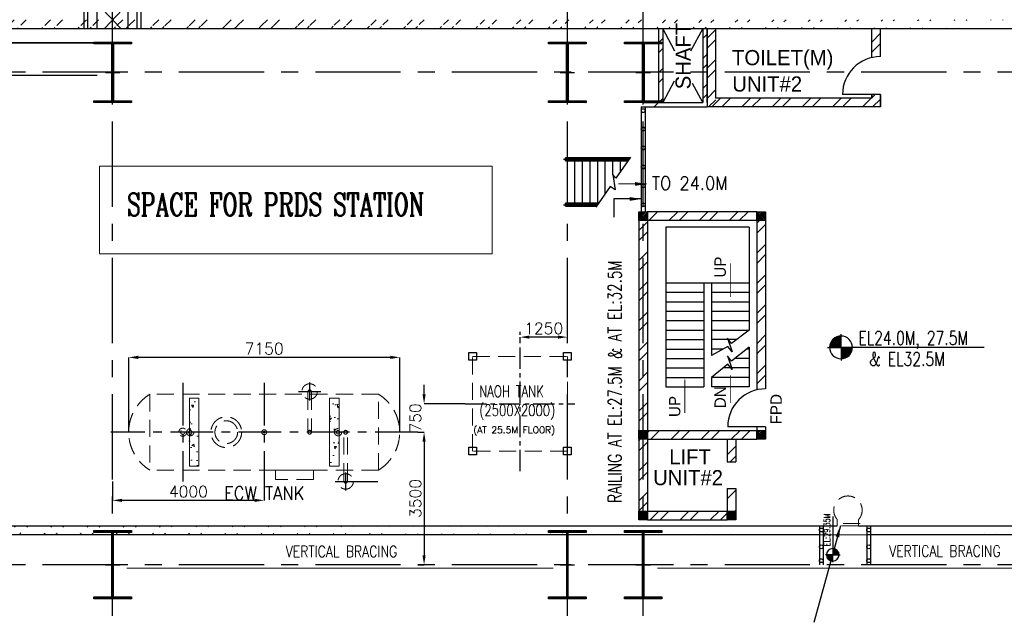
# Model space of a CAD drawing. Header units: inches. Extents: x 0 to 1544102, y -303681 to 23144100.
# Tile 51 of 256: x 135145 to 161124, y -194127 to -178191. Entities that reach past the tile are written whole.
import ezdxf

# ---------------------------------------------------------------- set-up
doc = ezdxf.new("R2010")
doc.units = ezdxf.units.IN
doc.header["$LTSCALE"] = 1800
doc.header["$MEASUREMENT"] = 0
for name, pattern in [('CENTER', [2, 1.25, -0.25, 0.25, -0.25]), ('HIDDEN', [0.375, 0.25, -0.125]), ('HIDDEN2', [0.1875, 0.125, -0.0625])]:
    doc.linetypes.add(name, pattern=pattern)
doc.layers.get('0').update_dxf_attribs({"color": 253, "lineweight": 9})
for name, color, linetype in [('BRACING', 1, 'HIDDEN'), ('CEN', 2, 'CENTER'), ('COL', 1, 'Continuous'), ('DIM', 4, 'Continuous'), ('GRID', 251, 'CENTER'), ('STAIR', 2, 'Continuous'), ('STEEL', 231, 'Continuous'), ('TEXT', 3, 'Continuous'), ('WALL', 6, 'Continuous')]:
    doc.layers.add(name, color=color, linetype=linetype)
doc.layers.add('CONCRETE', color=145, linetype='Continuous', lineweight=15)
doc.layers.add('EQUIP', color=8, linetype='HIDDEN', lineweight=9)
doc.styles.add('HTX11', font='O8111901')
doc.styles.add('ROMANC', font='ROMANC.SHX')
doc.styles.add('ROMANS', font='romans.shx')
doc.styles.add('ROMANT', font='romant')
doc.styles.get("Standard").update_dxf_attribs({"font": 'arial.ttf'})
doc.dimstyles.new('STANDARD1', dxfattribs={"dimtxt": 300, "dimasz": 250, "dimexe": 0, "dimexo": 0, "dimgap": 80, "dimtad": 1, "dimdec": 0, "dimzin": 0, "dimdsep": 46, "dimtxsty": 'ROMANS', "dimcen": 0, "dimclrd": 4, "dimclre": 4, "dimclrt": 7, "dimadec": 0, "dimazin": 0, "dimtfac": 0.09, "dimtdec": 0, "dimtix": 1, "dimtofl": 0, "dimtmove": 0, "dimatfit": 3, "dimfxl": 1, "dimtolj": 1, "dimtzin": 0, "dimarcsym": 0})
doc.dimstyles.new('USER175', dxfattribs={"dimscale": 175, "dimtxt": 2, "dimasz": 1.75, "dimexe": 0, "dimexo": 0, "dimgap": 0.5, "dimtad": 1, "dimdec": 0, "dimzin": 0, "dimdsep": 46, "dimtxsty": 'ROMANS', "dimcen": 0, "dimclrd": 4, "dimclre": 4, "dimclrt": 4, "dimadec": 0, "dimazin": 0, "dimtfac": 0.09, "dimtdec": 0, "dimtix": 1, "dimtofl": 0, "dimtmove": 0, "dimatfit": 3, "dimfxl": 1, "dimtolj": 1, "dimtzin": 0, "dimarcsym": 0})
pattern_1 = [(45, (-320647.8, -240592.44), (-477.2971, 477.2971), []), (45, (-320329.6, -240592.44), (-477.2971, 477.2971), [])]
pattern_2 = [(45, (-239556.06, -277608.7), (-397.7476, 397.7476), []), (45, (-239290.9, -277608.7), (-397.7476, 397.7476), [])]
pattern_3 = [(45, (-240826.06, -278528.7), (-397.7476, 397.7476), []), (45, (-240560.9, -278528.7), (-397.7476, 397.7476), [])]

# ---------------------------------------------------------------- blocks, each defined once
blk = doc.blocks.new('C-ROW COLUMN')
at = {"layer": 'COL'}
h = blk.add_hatch(dxfattribs=at)
h.set_pattern_fill('ANSI31', color=256, scale=200, style=0)
h.set_pattern_definition([(45, (-1315.907, -6.545), (-17.6776695, 17.6776695), [])])
h.paths.add_polyline_path([(77950, 120865), (76960, 120865), (76960, 120820), (77950, 120820)])
h.paths.add_polyline_path([(77478, 120820), (77433, 120820), (77433, 119310), (77478, 119310)])
h.paths.add_polyline_path([(77950, 119310), (76960, 119310), (76960, 119265), (77950, 119265)])
at = {"layer": 'CEN'}
for p, q in [((77455, 119265), (77455, 120865)), ((77264, 120065), (77647, 120065))]:
    blk.add_line(p, q, dxfattribs=at)
at = {"layer": 'COL'}
for points in [[(76960, 120865), (77950, 120865), (77950, 120820), (76960, 120820)], [(77433, 120820), (77478, 120820), (77478, 119310), (77433, 119310)], [(76960, 119310), (77950, 119310), (77950, 119265), (76960, 119265)]]:
    blk.add_lwpolyline(points, close=True, dxfattribs=at)
blk = doc.blocks.new('B-ROW COLUMN')
at = {"layer": 'COL'}
h = blk.add_hatch(dxfattribs=at)
h.set_pattern_fill('ANSI31', color=256, scale=200, style=0)
h.set_pattern_definition([(45, (155648.048, 63141.767), (-17.67767, 17.67767), [])])
h.paths.add_polyline_path([(171095, 85178), (172085, 85178), (172085, 85128), (171095, 85128)])
h.paths.add_polyline_path([(171574, 86878), (171606, 86878), (171606, 85178), (171574, 85178)])
h.paths.add_polyline_path([(171095, 86928), (172085, 86928), (172085, 86878), (171095, 86878)])
blk.add_line((171590, 85128), (171590, 86928))
at = {"layer": 'CEN'}
for p, q in [((171590, 85128), (171590, 86928)), ((171399, 86028), (171782, 86028))]:
    blk.add_line(p, q, dxfattribs=at)
at = {"layer": 'COL'}
for points in [[(171095, 86928), (172085, 86928), (172085, 86878), (171095, 86878)], [(171574, 86878), (171606, 86878), (171606, 85178), (171574, 85178)], [(171095, 85178), (172085, 85178), (172085, 85128), (171095, 85128)]]:
    blk.add_lwpolyline(points, close=True, dxfattribs=at)
blk = doc.blocks.new('*D29')
at = {"layer": 'DIM', "color": 4, "lineweight": -2, "transparency": 16777216}
for p, q in [((-400, 6532), (-400, 6632)), ((850, 6632), (-150, 6632)), ((1100, 6532), (1100, 6632))]:
    blk.add_line(p, q, dxfattribs=at)
at = {"layer": 'DIM', "color": 4, "transparency": 16777216}
for points in [[(-150, 6674), (-150, 6590), (-400, 6632)], [(850, 6674), (850, 6590), (1100, 6632)]]:
    blk.add_solid(points, dxfattribs=at)
at = {"layer": 'DIM', "color": 4, "transparency": 16777216, "insert": (350, 6862), "char_height": 300, "attachment_point": 5, "style": 'ROMANS'}
blk.add_mtext('\\A1;1500', dxfattribs=at)
blk = doc.blocks.new('ECW TANK')
at = {"layer": 'CONCRETE'}
h = blk.add_hatch(dxfattribs=at)
h.set_pattern_fill('AR-CONC', color=256, scale=100, angle=180, style=0)
h.set_pattern_definition([(310, (-124302.47, 40893.3), (717.2602, 62.7521), [75, -825]), (5, (-124302.5, 40893.3), (-138.7513, -752.192), [60, -660]), (259.5486, (-124242.7, 40898.5), (578.5094, -689.4395), [63.74, -701.142]), (313.8158, (-124302.5, 40693.3), (1067.241, 165.519), [112.5, -1237.5]), (263.3644, (-124213.5, 40707.1), (934.663, -974.118), [95.61, -1051.713]), (8.8158, (-124302.5, 40693.3), (934.662, -974.119), [90, -990]), (339, (-124202.47, 40743.3), (596.907, 402.619), [75, -825]), (34, (-124202.5, 40743.3), (243.3153, -725.15), [60, -660]), (288.5486, (-124152.7, 40776.85), (840.2226, -322.5305), [63.74, -701.142]), (322.5, (-124302.47, 40893.3), (12.15986, -332.89385), [0, -652, 0, -670, 0, -662.5]), (352.5, (-124302.47, 40893.3), (263.0695, -394.4117), [0, -382, 0, -637, 0, -252.5]), (32.5, (-124525.47, 40893.3), (533.82244, 22.55487), [0, -250, 0, -780, 0, -1035]), (42.5, (-124625.47, 40893.3), (583.1862, -100.105), [0, -325, 0, -518, 0, -735])])
h.paths.add_polyline_path([(-1725, -900), (-1975, -900), (-1975, 900), (-1725, 900)])
h = blk.add_hatch(dxfattribs=at)
h.set_pattern_fill('AR-CONC', color=256, scale=100, angle=180, style=0)
h.set_pattern_definition([(230, (124302.47, 40893.3), (-717.2602, 62.7521), [75, -825]), (175, (124302.5, 40893.3), (138.7513, -752.192), [60, -660]), (280.4514, (124242.7, 40898.5), (-578.5094, -689.4395), [63.74, -701.142]), (226.1842, (124302.5, 40693.3), (-1067.241, 165.519), [112.5, -1237.5]), (276.6356, (124213.5, 40707.1), (-934.663, -974.118), [95.61, -1051.713]), (171.1842, (124302.5, 40693.3), (-934.662, -974.119), [90, -990]), (201, (124202.47, 40743.3), (-596.907, 402.619), [75, -825]), (146, (124202.5, 40743.3), (-243.3153, -725.15), [60, -660]), (251.4514, (124152.7, 40776.85), (-840.2226, -322.5305), [63.74, -701.142]), (217.5, (124302.47, 40893.3), (-12.15986, -332.89385), [0, -652, 0, -670, 0, -662.5]), (187.5, (124302.47, 40893.3), (-263.0695, -394.4117), [0, -382, 0, -637, 0, -252.5]), (147.5, (124525.47, 40893.3), (-533.82244, 22.55487), [0, -250, 0, -780, 0, -1035]), (137.5, (124625.47, 40893.3), (-583.1862, -100.105), [0, -325, 0, -518, 0, -735])])
h.paths.add_polyline_path([(1725, -900), (1975, -900), (1975, 900), (1725, 900)])
at = {"layer": 'CEN', "ltscale": 0.5}
for p, q in [((-2150, 1300), (-2150, -1300)), ((0, 1300), (0, -1300)), ((1200, 837), (1200, 1313)), ((902, 1075), (1498, 1075)), ((4050, 0), (-4050, 0)), ((2150, -1538), (2150, -1062)), ((1871, -1300), (3049, -1300))]:
    blk.add_line(p, q, dxfattribs=at)
at = {"layer": 'CONCRETE'}
for points in [[(-1975, 900), (-1725, 900), (-1725, -900), (-1975, -900)], [(1975, 900), (1725, 900), (1725, -900), (1975, -900)]]:
    blk.add_lwpolyline(points, close=True, dxfattribs=at)
at = {"layer": 'EQUIP'}
for p, q in [((1150, 1039), (1154, 1073)), ((1154, 1073), (1165, 1103)), ((1165, 1103), (1179, 1120)), ((1179, 1120), (1181, 1122)), ((1181, 1122), (1200, 1131)), ((1200, 1131), (1219, 1122)), ((1219, 1122), (1221, 1120)), ((1221, 1120), (1235, 1103)), ((1235, 1103), (1246, 1073)), ((1246, 1073), (1250, 1039)), ((3019, 1000), (-3019, 1000)), ((-3019, 1000), (-3019, -1000)), ((1150, 1039), (1150, -1)), ((1250, 1039), (1250, -1)), ((3019, -1000), (3019, 1000)), ((1151, 11), (1150, 4)), ((1150, 4), (1150, -4)), ((1154, 19), (1151, 11)), ((1157, 25), (1154, 19)), ((1162, 32), (1157, 25)), ((1167, 37), (1162, 32)), ((1174, 42), (1167, 37)), ((1181, 46), (1174, 42)), ((1189, 48), (1181, 46)), ((1196, 49), (1189, 48)), ((1204, 49), (1196, 49)), ((1212, 48), (1204, 49)), ((1219, 46), (1212, 48)), ((1226, 42), (1219, 46)), ((1232, 38), (1226, 42)), ((1238, 32), (1232, 38)), ((1243, 26), (1238, 32)), ((1246, 19), (1243, 26)), ((1249, 11), (1246, 19)), ((1250, 3), (1249, 11)), ((1250, -5), (1250, 3)), ((2101, 11), (2100, 3)), ((2100, 3), (2100, -5)), ((2104, 18), (2101, 11)), ((2107, 25), (2104, 18)), ((2112, 31), (2107, 25)), ((2117, 36), (2112, 31)), ((2124, 41), (2117, 36)), ((2131, 45), (2124, 41)), ((2138, 47), (2131, 45)), ((2146, 49), (2138, 47)), ((2154, 48), (2146, 49)), ((2162, 47), (2154, 48)), ((2169, 45), (2162, 47)), ((2176, 41), (2169, 45)), ((2182, 37), (2176, 41)), ((2188, 31), (2182, 37)), ((2193, 25), (2188, 31)), ((2196, 18), (2193, 25)), ((2199, 10), (2196, 18)), ((2200, 2), (2199, 10)), ((2200, -6), (2200, 2)), ((1150, -4), (1151, -12)), ((1151, -12), (1154, -20)), ((1154, -20), (1157, -27)), ((1157, -27), (1162, -33)), ((1162, -33), (1168, -39)), ((1168, -39), (1174, -43)), ((1174, -43), (1181, -47)), ((1181, -47), (1188, -49)), ((1188, -49), (1196, -50)), ((1196, -50), (1204, -50)), ((1204, -50), (1212, -49)), ((1212, -49), (1219, -47)), ((1219, -47), (1226, -43)), ((1226, -43), (1233, -38)), ((1233, -38), (1238, -33)), ((1238, -33), (1243, -27)), ((1243, -27), (1246, -20)), ((1246, -20), (1249, -13)), ((1249, -13), (1250, -5)), ((2100, -1266), (2100, -1)), ((2100, -5), (2101, -13)), ((2101, -13), (2104, -20)), ((2104, -20), (2107, -28)), ((2107, -28), (2112, -34)), ((2112, -34), (2118, -40)), ((2118, -40), (2124, -44)), ((2124, -44), (2131, -48)), ((2131, -48), (2138, -50)), ((2138, -50), (2146, -51)), ((2146, -51), (2154, -51)), ((2154, -51), (2161, -50)), ((2161, -50), (2169, -48)), ((2169, -48), (2176, -44)), ((2176, -44), (2183, -39)), ((2183, -39), (2188, -34)), ((2188, -34), (2193, -27)), ((2193, -27), (2196, -20)), ((2196, -20), (2199, -13)), ((2199, -13), (2200, -6)), ((2200, -1266), (2200, -1)), ((3019, -1000), (-3019, -1000)), ((2104, -1300), (2100, -1266)), ((2200, -1266), (2196, -1300)), ((2115, -1329), (2104, -1300)), ((2129, -1347), (2115, -1329)), ((2131, -1349), (2129, -1347)), ((2150, -1358), (2131, -1349)), ((2169, -1349), (2150, -1358)), ((2171, -1347), (2169, -1349)), ((2185, -1329), (2171, -1347)), ((2196, -1300), (2185, -1329))]:
    blk.add_line(p, q, dxfattribs=at)
blk.add_lwpolyline([(300, -1250), (300, -1000), (1300, -1000), (1300, -1250)], close=True, dxfattribs=at)
for centre, radius in [((1200, 1075), 203), ((-1000, 0), 406), ((-1000, 0), 300), ((-1950, 0), 95), ((-1950, 0), 45), ((0, 0), 65), ((0, 0), 24), ((1950, 0), 95), ((1950, 0), 45), ((2150, -1300), 203)]:
    blk.add_circle(centre, radius, dxfattribs=at)
at = {"layer": 'EQUIP', "linetype": 'HIDDEN2'}
for radius in [105, 57]:
    blk.add_circle((-2150, 0), radius, dxfattribs=at)
at = {"layer": 'EQUIP'}
for centre, start, end in [((-2398, 0), 121.8519, 238.1481), ((2398, 0), 301.8519, 58.1481)]:
    blk.add_arc(centre, 1177, start, end, dxfattribs=at)
at = {"layer": 'TEXT', "style": 'ROMANT', "width": 0.9}
blk.add_text('ECW TANK', height=350, dxfattribs=at).set_placement((-1060, -1785))
blk = doc.blocks.new('*D303')
at = {"layer": 'DIM', "color": 4, "lineweight": -2, "transparency": 16777216}
for p, q in [((145646, -189081), (145815, -189081)), ((145815, -189331), (145815, -192331)), ((145646, -192581), (145815, -192581))]:
    blk.add_line(p, q, dxfattribs=at)
at = {"layer": 'DIM', "color": 4, "transparency": 16777216}
for points in [[(145773, -189331), (145856, -189331), (145815, -189081)], [(145773, -192331), (145856, -192331), (145815, -192581)]]:
    blk.add_solid(points, dxfattribs=at)
at = {"layer": 'DIM', "color": 7, "transparency": 16777216, "insert": (145585, -190831), "char_height": 300, "attachment_point": 5, "rotation": 90, "style": 'ROMANS'}
blk.add_mtext('\\A1;3500', dxfattribs=at)
blk = doc.blocks.new('*D304')
at = {"layer": 'DIM', "color": 4, "lineweight": -2, "transparency": 16777216}
for p, q in [((137596, -190381), (137596, -190881)), ((141596, -190381), (141596, -190881)), ((141346, -190881), (137846, -190881))]:
    blk.add_line(p, q, dxfattribs=at)
at = {"layer": 'DIM', "color": 4, "transparency": 16777216}
for points in [[(137846, -190839), (137846, -190923), (137596, -190881)], [(141346, -190839), (141346, -190923), (141596, -190881)]]:
    blk.add_solid(points, dxfattribs=at)
at = {"layer": 'DIM', "color": 7, "transparency": 16777216, "insert": (139596, -190651), "char_height": 300, "attachment_point": 5, "style": 'ROMANS'}
blk.add_mtext('\\A1;4000', dxfattribs=at)
blk = doc.blocks.new('*D305')
at = {"layer": 'DIM', "color": 4, "lineweight": -2, "transparency": 16777216}
for p, q in [((148346, -186681), (148346, -186572)), ((149346, -186572), (148596, -186572)), ((149596, -186681), (149596, -186572))]:
    blk.add_line(p, q, dxfattribs=at)
at = {"layer": 'DIM', "color": 4, "transparency": 16777216}
for points in [[(148596, -186530), (148596, -186613), (148346, -186572)], [(149346, -186530), (149346, -186613), (149596, -186572)]]:
    blk.add_solid(points, dxfattribs=at)
at = {"layer": 'DIM', "color": 7, "transparency": 16777216, "insert": (148971, -186342), "char_height": 300, "attachment_point": 5, "style": 'ROMANS'}
blk.add_mtext('\\A1;1250', dxfattribs=at)
blk = doc.blocks.new('*D523')
at = {"layer": 'DIM', "color": 4, "lineweight": -2, "transparency": 16777216}
for p, q in [((145815, -188081), (145815, -187831)), ((146896, -188331), (145815, -188331)), ((145646, -189081), (145815, -189081)), ((145815, -189331), (145815, -189581))]:
    blk.add_line(p, q, dxfattribs=at)
at = {"layer": 'DIM', "color": 4, "transparency": 16777216}
for points in [[(145773, -188081), (145856, -188081), (145815, -188331)], [(145773, -189331), (145856, -189331), (145815, -189081)]]:
    blk.add_solid(points, dxfattribs=at)
at = {"layer": 'DIM', "color": 7, "transparency": 16777216, "insert": (145585, -188706), "char_height": 300, "attachment_point": 5, "rotation": 90, "style": 'ROMANS'}
blk.add_mtext('\\A1;750', dxfattribs=at)
blk = doc.blocks.new('*D310')
at = {"layer": 'DIM', "color": 4, "lineweight": -2, "transparency": 16777216}
for p, q in [((138021, -189081), (138021, -187106)), ((144921, -187106), (138271, -187106)), ((145171, -189081), (145171, -187106))]:
    blk.add_line(p, q, dxfattribs=at)
at = {"layer": 'DIM', "color": 4, "transparency": 16777216}
for points in [[(138271, -187064), (138271, -187148), (138021, -187106)], [(144921, -187064), (144921, -187148), (145171, -187106)]]:
    blk.add_solid(points, dxfattribs=at)
at = {"layer": 'DIM', "color": 7, "transparency": 16777216, "insert": (141596, -186876), "char_height": 300, "attachment_point": 5, "style": 'ROMANS'}
blk.add_mtext('\\A1;7150', dxfattribs=at)
blk = doc.blocks.new('*X15')
at = {"color": 0}
for p, q in [((36154, 29375), (36330, 29375)), ((36183, 29400), (36330, 29400)), ((36226, 29425), (36330, 29425)), ((36080, 29200), (36330, 29200)), ((36081, 29225), (36330, 29225)), ((36085, 29250), (36330, 29250)), ((36092, 29275), (36330, 29275)), ((36102, 29300), (36330, 29300)), ((36115, 29325), (36330, 29325)), ((36132, 29350), (36330, 29350))]:
    blk.add_line(p, q, dxfattribs=at)
blk = doc.blocks.new('LL')
for p, q in [((-1136, 0), (-711, 0)), ((-711, 0), (-711, 423)), ((1493, 0), (-711, 0)), ((-711, 0), (-711, -418))]:
    blk.add_line(p, q)
for start, end in [(90, 180), (180, 270), (0, 90), (270, 0)]:
    blk.add_arc((-711, 0), 360, start, end)
at = {"xscale": 1.439999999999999, "yscale": 1.439999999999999, "zscale": 1.439999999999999}
blk.add_blockref('*X15', (-53026, -42044), dxfattribs=at)
at = {"xscale": 1.439999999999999, "yscale": 1.439999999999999, "zscale": 1.439999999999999, "rotation": 180}
blk.add_blockref('*X15', (51604, 42044), dxfattribs=at)
at = {"flags": 4}
blk.add_attdef('LEVEL', (-222, 154), '', height=432, dxfattribs=at)
blk = doc.blocks.new('STAIR FOR 24.0M FLOOR')
at = {"layer": 'STAIR'}
for p, q in [((-106, 612), (1626, 612)), ((-106, -588), (797, -588))]:
    blk.add_line(p, q, dxfattribs=at)
for points in [[(0, 573), (-50, 573), (-50, 648)], [(-50, 648), (0, 648)], [(-50, 648), (-50, 573)], [(1652, 649), (-49, 649)], [(-49, 648), (-49, 649)], [(-49, 573), (-49, 572)], [(-49, 572), (1598, 572)], [(45, 648), (0, 648), (0, 573)], [(0, 573), (45, 573)], [(0, -573), (0, 573)], [(47, 573), (20, 584), (9, 611), (20, 638), (47, 649)], [(77, 630), (74, 638), (47, 649)], [(77, 592), (74, 584), (47, 573)], [(74, 636), (74, 648), (48, 648)], [(48, 573), (74, 573), (74, 586)], [(66, 592), (54, 597), (52, 611), (54, 624), (66, 630)], [(66, 630), (833, 630)], [(66, 592), (833, 592)], [(93, 648), (74, 648)], [(93, 573), (74, 573)], [(93, 648), (817, 648)], [(817, 573), (93, 573)], [(200, -573), (200, 573)], [(400, -573), (400, 573)], [(600, -573), (600, 573)], [(1663, 665), (1282, 115), (1197, 206), (1262, -197), (1130, -105), (750, -656)], [(800, -551), (800, 573)], [(862, 648), (817, 648), (817, 630)], [(817, 592), (817, 573)], [(817, 573), (862, 573)], [(863, 573), (836, 584), (825, 611), (836, 638), (863, 649)], [(893, 630), (890, 638), (863, 649)], [(893, 592), (890, 584), (863, 573)], [(891, 636), (891, 648), (865, 648)], [(865, 573), (891, 573), (891, 586)], [(882, 592), (871, 597), (869, 611), (871, 624), (882, 630)], [(882, 630), (1638, 630)], [(882, 592), (1612, 592)], [(909, 648), (891, 648)], [(909, 573), (891, 573)], [(909, 648), (1651, 648)], [(1599, 573), (909, 573)], [(1000, -294), (1000, 573)], [(1200, 202), (1200, 573)], [(1400, 285), (1400, 573)], [(0, -627), (-50, -627), (-50, -552)], [(-50, -552), (0, -552)], [(-50, -552), (-50, -627)], [(823, -551), (-49, -551)], [(-49, -552), (-49, -551)], [(-49, -627), (-49, -628)], [(-49, -628), (769, -628)], [(45, -552), (0, -552), (0, -627)], [(0, -627), (45, -627)], [(47, -627), (20, -616), (9, -589), (20, -562), (47, -551)], [(77, -570), (74, -562), (47, -551)], [(77, -608), (74, -616), (47, -627)], [(74, -564), (74, -552), (48, -552)], [(48, -627), (74, -627), (74, -614)], [(66, -608), (54, -603), (52, -589), (54, -576), (66, -570)], [(66, -570), (809, -570)], [(66, -608), (783, -608)], [(93, -552), (74, -552)], [(93, -627), (74, -627)], [(93, -552), (822, -552)], [(770, -627), (93, -627)]]:
    blk.add_lwpolyline(points, dxfattribs=at)
at = {"layer": 'TEXT', "color": 3, "style": 'ROMANS', "width": 0.9}
blk.add_text('TO 24.0M', height=350, dxfattribs=at).set_placement((2228, -196, -1000))
at = {"layer": 'DIM'}
blk.add_leader([(2086, -39), (1346, -39)], dimstyle='USER175', override={"dimgap": 0.5, "dimtad": 0}, dxfattribs=at)
blk = doc.blocks.new('BOILER INTERCONNECTION PLATFORM-RHS')
at = {"layer": 'STEEL'}
h = blk.add_hatch(dxfattribs=at)
h.set_pattern_fill('ANSI37', color=256, scale=1000, style=0)
h.set_pattern_definition([(45, (-55893.15, -117065.99), (-88.38835, 88.38835), []), (135, (-55893.15, -117065.99), (-88.38835, -88.38835), [])])
h.paths.add_polyline_path([(-67.8, 3247), (767.8, 3247), (767.8, 1863.1), (-67.8, 1863.1)])
for p, q in [((-400, -674.9), (-400, 9165.1)), ((-300, -674.9), (-300, 9165.1)), ((1000, -674.9), (1000, 9165.1)), ((1100, -674.9), (1100, 9165.1)), ((-60, -557.4), (-60, 327.6)), ((-60, 327.6), (350, -119.4)), ((760, 327.6), (350, -119.4)), ((760, -557.4), (760, 327.6)), ((-60, -672.4), (-60, -19.7)), ((-60, -19.7), (555, -672.4)), ((760, -19.7), (145, -672.4)), ((760, -672.4), (760, -19.7))]:
    blk.add_line(p, q, dxfattribs=at)
for centre in [(-349.8, 8839.3), (1050.2, 8839.3), (1050.2, 8839.3), (-349.8, 8339.3), (1050.2, 8339.3), (-350, 7839.3), (1050, 7839.3), (-350, 7339.3), (1050, 7339.3), (-350, 6839.3), (1050, 6839.3), (-350, 6339.3), (1050, 6339.3), (-350, 5839.3), (1050, 5839.3), (-350, 5339.3), (1050, 5339.3), (-350, 4839.3), (1050, 4839.3), (-350, 4339.3), (1050, 4339.3), (-350, 3839.3), (1050, 3839.3), (-350, 3339.3), (1050, 3339.3), (-350, 2839.3), (1050, 2839.3), (-350, 2339.3), (1050, 2339.3), (-350, 1839.3), (1050, 1839.3), (-350, 1339.3), (1050, 1339.3), (-350, 839.3), (1050, 839.3), (-350, 339.3), (1050, 339.3), (-350, -160.7), (1050, -160.7)]:
    blk.add_circle(centre, 50, dxfattribs=at)
at = {"layer": 'TEXT', "color": 3, "char_height": 375, "attachment_point": 4, "rotation": 90, "style": 'ROMANS'}
for s, insert in [('BOILER INTERCONNECTING', (-1357.4, 118.1)), ('PLATFORM AT 17.0M', (-799.6, 118.1))]:
    blk.add_mtext(s, dxfattribs=dict(at, insert=insert))
at = {"layer": 'DIM'}
dim = blk.add_linear_dim(base=(-400, 6632), p1=(1100, 6532), p2=(-400, 6532), dimstyle='STANDARD1', dxfattribs=at)
dim.commit()
dim.dimension.update_dxf_attribs({"geometry": '*D29', "text_midpoint": (350, 6862)})

msp = doc.modelspace()

# ---------------------------------------------------------------- hatches: boundary and pattern name
h = msp.add_hatch()
h.set_pattern_fill('ANSI32', color=256, scale=1800, style=0)
h.set_pattern_definition([(45, (-320647.8, -239592.44), (-477.2971, 477.2971), []), (45, (-320329.6, -239592.44), (-477.2971, 477.2971), [])])
edge = h.paths.add_edge_path()
edge.add_line((85945.97, -178191.1), (131645.97, -178191.1))
edge.add_line((85945.97, -178421.1), (131645.97, -178421.1))
edge.add_line((132755.97, -178191.1), (162695.97, -178191.1))
edge.add_line((132755.97, -178421.1), (162695.97, -178421.1))
h = msp.add_hatch()
h.set_pattern_fill('ANSI32', color=256, scale=1800, style=0)
h.set_pattern_definition(pattern_1)
edge = h.paths.add_edge_path()
edge.add_line((33279.99, -191551.1), (156717.49, -191551.1))
edge.add_line((33495.97, -191781.1), (156245.97, -191781.1))
h = msp.add_hatch()
h.set_pattern_fill('ANSI32', color=256, scale=1800, style=0)
h.set_pattern_definition(pattern_1)
edge = h.paths.add_edge_path()
edge.add_line((157279.99, -191551.1), (272605.97, -191551.1))
edge.add_line((157495.97, -191781.1), (272835.97, -191781.1))
at = {"layer": 'COL'}
h = msp.add_hatch(dxfattribs=at)
h.set_pattern_fill('ANSI31', color=1, scale=250, angle=180, style=0)
h.set_pattern_definition([(225, (148130.967, -188616.096), (22.09709, -22.09709), [])])
h.paths.add_polyline_path([(151710.97, -183496.1), (151710.97, -183266.1), (151480.97, -183266.1), (151480.97, -183496.1)])
h = msp.add_hatch(dxfattribs=at)
h.set_pattern_fill('ANSI31', color=1, scale=250, angle=180, style=0)
h.set_pattern_definition([(225, (148130.967, -188616.096), (22.09709, -22.09709), [])])
h.paths.add_polyline_path([(151710.97, -183496.1), (151710.97, -183266.1), (151480.97, -183266.1), (151480.97, -183496.1)])
h = msp.add_hatch(dxfattribs=at)
h.set_pattern_fill('ANSI31', color=1, scale=250, angle=180, style=0)
h.set_pattern_definition([(225, (151245.967, -188616.096), (22.09709, -22.09709), [])])
h.paths.add_polyline_path([(154825.97, -183496.1), (154825.97, -183266.1), (154595.97, -183266.1), (154595.97, -183496.1)])
h = msp.add_hatch(dxfattribs=at)
h.set_pattern_fill('ANSI31', color=1, scale=250, angle=180, style=0)
h.set_pattern_definition([(225, (151245.967, -188616.096), (22.09709, -22.09709), [])])
h.paths.add_polyline_path([(154825.97, -183496.1), (154825.97, -183266.1), (154595.97, -183266.1), (154595.97, -183496.1)])
h = msp.add_hatch(dxfattribs=at)
h.set_pattern_fill('ANSI31', color=1, scale=250, angle=180, style=0)
h.set_pattern_definition([(225, (148130.967, -194386.096), (22.09709, -22.09709), [])])
h.paths.add_polyline_path([(151710.97, -189266.1), (151710.97, -189036.1), (151480.97, -189036.1), (151480.97, -189266.1)])
h = msp.add_hatch(dxfattribs=at)
h.set_pattern_fill('ANSI31', color=1, scale=250, angle=180, style=0)
h.set_pattern_definition([(225, (151245.967, -194386.096), (22.09709, -22.09709), [])])
h.paths.add_polyline_path([(154825.97, -189266.1), (154825.97, -189036.1), (154595.97, -189036.1), (154595.97, -189266.1)])
h = msp.add_hatch(dxfattribs=at)
h.set_pattern_fill('ANSI31', color=1, scale=250, angle=180, style=0)
h.set_pattern_definition([(225, (148130.967, -196516.096), (22.09709, -22.09709), [])])
h.paths.add_polyline_path([(151710.97, -191396.1), (151710.97, -191166.1), (151480.97, -191166.1), (151480.97, -191396.1)])
h = msp.add_hatch(dxfattribs=at)
h.set_pattern_fill('ANSI31', color=1, scale=250, angle=180, style=0)
h.set_pattern_definition([(225, (150460.967, -196516.096), (22.09709, -22.09709), [])])
h.paths.add_polyline_path([(154040.97, -191396.1), (154040.97, -191166.1), (153810.97, -191166.1), (153810.97, -191396.1)])
at = {"layer": 'WALL', "linetype": 'Continuous'}
h = msp.add_hatch(dxfattribs=at)
h.set_pattern_fill('ANSI32', color=9, scale=1500, angle=360, style=0)
h.set_pattern_definition(pattern_2)
h.paths.add_polyline_path([(152110.97, -179581.1), (151995.97, -179581.1), (151995.97, -180381.1), (151595.97, -180381.1), (151595.97, -180496.1), (152110.97, -180496.1)])
h.paths.add_polyline_path([(152110.97, -178421.1), (151995.97, -178421.1), (151995.97, -179581.1), (152110.97, -179581.1)])
h.paths.add_polyline_path([(151480.97, -180381.1), (151480.97, -180496.1), (151595.97, -180496.1), (151595.97, -180381.1)])
h = msp.add_hatch(dxfattribs=at)
h.set_pattern_fill('ANSI32', color=9, scale=1500, angle=360, style=0)
h.set_pattern_definition(pattern_2)
h.paths.add_polyline_path([(153285.97, -179581.1), (153170.97, -179581.1), (153170.97, -180381.1), (153285.97, -180381.1)])
h.paths.add_polyline_path([(153285.97, -178421.1), (153170.97, -178421.1), (153170.97, -179581.1), (153285.97, -179581.1)])
h = msp.add_hatch(dxfattribs=at)
h.set_pattern_fill('ANSI32', color=9, scale=1500, angle=360, style=0)
h.set_pattern_definition([(45, (-364871.06, -277608.7), (-397.74756, 397.74756), []), (45, (-364605.9, -277608.7), (-397.74756, 397.74756), [])])
h.paths.add_polyline_path([(153515.97, -178421.1), (153285.97, -178421.1), (153285.97, -179581.1), (153515.97, -179581.1)])
h.paths.add_polyline_path([(153515.97, -179581.1), (153285.97, -179581.1), (153285.97, -180496.1), (153515.97, -180496.1)])
h = msp.add_hatch(dxfattribs=at)
h.set_pattern_fill('ANSI32', color=9, scale=1500, angle=360, style=0)
h.set_pattern_definition([(45, (-320511.8, -222578.6), (-397.74756, 397.74756), []), (45, (-320246.65, -222578.6), (-397.74756, 397.74756), [])])
edge = h.paths.add_edge_path()
edge.add_line((157855.97, -180816.1), (157625.97, -180816.1))
edge.add_line((157625.97, -180816.1), (157625.97, -180842.91))
edge.add_arc((157855.97, -181816.1), 1000, 90, 103.297072, ccw=False)
edge = h.paths.add_edge_path()
edge.add_arc((157855.97, -180166.1), 1000, 90, 103.297072)
edge.add_line((157625.97, -179192.91), (157625.97, -178421.1))
edge.add_line((157625.97, -178421.1), (157855.97, -178421.1))
edge.add_line((157855.97, -178421.1), (157855.97, -179166.1))
h = msp.add_hatch(dxfattribs=at)
h.set_pattern_fill('ANSI32', color=9, scale=1500, angle=360, style=0)
h.set_pattern_definition([(45, (-363556.06, -273458.7), (-397.74756, 397.74756), []), (45, (-363290.9, -273458.7), (-397.74756, 397.74756), [])])
h.paths.add_polyline_path([(153285.97, -180266.1), (153285.97, -180496.1), (157855.97, -180496.1), (157855.97, -180166.1), (157625.97, -180166.1), (157625.97, -180266.1)])
h = msp.add_hatch(dxfattribs=at)
h.set_pattern_fill('ANSI32', color=9, scale=1500, angle=360, style=0)
h.set_pattern_definition([(45, (-239556.06, -278608.7), (-397.7476, 397.7476), []), (45, (-239290.9, -278608.7), (-397.7476, 397.7476), [])])
h.paths.add_polyline_path([(154595.97, -183266.1), (151710.97, -183266.1), (151710.97, -183496.1), (154595.97, -183496.1)])
h = msp.add_hatch(dxfattribs=at)
h.set_pattern_fill('ANSI32', color=9, scale=1500, angle=360, style=0)
h.set_pattern_definition([(45, (-364156.06, -278573.7), (-397.74756, 397.74756), []), (45, (-363890.9, -278573.7), (-397.74756, 397.74756), [])])
h.paths.add_polyline_path([(151480.97, -189036.1), (151710.97, -189036.1), (151710.97, -183496.1), (151480.97, -183496.1)])
h = msp.add_hatch(dxfattribs=at)
h.set_pattern_fill('ANSI32', color=9, scale=1500, angle=360, style=0)
h.set_pattern_definition([(45, (147864.2, -189499.7), (-397.748, 397.748), []), (45, (148129.34, -189499.7), (-397.748, 397.748), [])])
edge = h.paths.add_edge_path()
edge.add_arc((154825.98, -189166.1), 1141.75, 90.000446, 101.621923, ccw=False)
edge.add_line((154825.97, -188024.35), (154825.97, -183496.1))
edge.add_line((154825.97, -183496.1), (154595.97, -183496.1))
edge.add_line((154595.97, -183496.1), (154595.97, -188047.76))
h = msp.add_hatch(dxfattribs=at)
h.set_pattern_fill('ANSI32', color=9, scale=1500, angle=360, style=0)
h.set_pattern_definition([(45, (148349.2, -189269.7), (-397.75, 397.75), []), (45, (148614.34, -189269.7), (-397.75, 397.75), [])])
h.paths.add_polyline_path([(154595.97, -189036.1), (151710.97, -189036.1), (151710.97, -189266.1), (154595.97, -189266.1)])
h = msp.add_hatch(dxfattribs=at)
h.set_pattern_fill('ANSI32', color=9, scale=1500, angle=360, style=0)
h.set_pattern_definition(pattern_3)
h.paths.add_polyline_path([(151710.97, -189266.1), (151480.97, -189266.1), (151480.97, -191266.1), (151710.97, -191266.1)])
h = msp.add_hatch(dxfattribs=at)
h.set_pattern_fill('ANSI32', color=9, scale=1500, angle=360, style=0)
h.set_pattern_definition([(45, (137367.2, -282493.7), (-397.7476, 397.7476), []), (45, (137632.4, -282493.7), (-397.7476, 397.7476), [])])
h.paths.add_polyline_path([(154040.97, -189266.1), (153810.97, -189266.1), (153810.97, -189866.1), (154040.97, -189866.1)])
h = msp.add_hatch(dxfattribs=at)
h.set_pattern_fill('ANSI32', color=9, scale=1500, angle=360, style=0)
h.set_pattern_definition([(45, (137367.2, -281793.7), (-397.7476, 397.7476), []), (45, (137632.4, -281793.7), (-397.7476, 397.7476), [])])
h.paths.add_polyline_path([(154040.97, -190566.1), (153810.97, -190566.1), (153810.97, -191166.1), (154040.97, -191166.1)])
h = msp.add_hatch(dxfattribs=at)
h.set_pattern_fill('ANSI32', color=9, scale=1500, angle=360, style=0)
h.set_pattern_definition(pattern_3)
h.paths.add_polyline_path([(153910.97, -191396.1), (153910.97, -191166.1), (151710.97, -191166.1), (151710.97, -191396.1)])

# ---------------------------------------------------------------- linework, layer by layer
msp.add_lwpolyline([(137249.73, -182054.97), (147607.98, -182054.97), (147607.98, -184372.01), (137249.73, -184372.01)], close=True)
at = {"layer": 'BRACING'}
for points, const_width in [([(127495.97, -178803.6), (137195.97, -178803.6)], 40), ([(127495.97, -179658.6), (137195.97, -179658.6)], 40), ([(137965.97, -191793.6), (149225.97, -191793.6)], 25), ([(151965.97, -191793.6), (161725.97, -191793.6)], 25), ([(137965.97, -192668.6), (149225.97, -192668.6)], 25), ([(151965.97, -192668.6), (161725.97, -192668.6)], 25)]:
    msp.add_lwpolyline(points, dxfattribs=dict(at, const_width=const_width))
at = {"layer": 'CEN'}
for p, q in [((152435.07, -179020.39), (152110.97, -178421.1)), ((153170.97, -178421.1), (152846.52, -179021.01)), ((152416.78, -179815.64), (152110.97, -180381.1)), ((153170.97, -180381.1), (152897.18, -179874.84))]:
    msp.add_line(p, q, dxfattribs=at)
at = {"layer": 'CEN', "ltscale": 0.25}
for p, q in [((148345.97, -190109.84), (148345.97, -186430.46)), ((146895.97, -188331.1), (149795.97, -188331.1))]:
    msp.add_line(p, q, dxfattribs=at)
at = {"layer": 'COL'}
for points in [[(151480.97, -183266.1), (151710.97, -183266.1), (151710.97, -183496.1), (151480.97, -183496.1)], [(151480.97, -183266.1), (151710.97, -183266.1), (151710.97, -183496.1), (151480.97, -183496.1)], [(154595.97, -183266.1), (154825.97, -183266.1), (154825.97, -183496.1), (154595.97, -183496.1)], [(154595.97, -183266.1), (154825.97, -183266.1), (154825.97, -183496.1), (154595.97, -183496.1)], [(146995.97, -186981.1), (147195.97, -186981.1), (147195.97, -187181.1), (146995.97, -187181.1)], [(149495.97, -186981.1), (149695.97, -186981.1), (149695.97, -187181.1), (149495.97, -187181.1)], [(151480.97, -189036.1), (151710.97, -189036.1), (151710.97, -189266.1), (151480.97, -189266.1)], [(154595.97, -189036.1), (154825.97, -189036.1), (154825.97, -189266.1), (154595.97, -189266.1)], [(146995.97, -189481.1), (147195.97, -189481.1), (147195.97, -189681.1), (146995.97, -189681.1)], [(149495.97, -189481.1), (149695.97, -189481.1), (149695.97, -189681.1), (149495.97, -189681.1)], [(151480.97, -191166.1), (151710.97, -191166.1), (151710.97, -191396.1), (151480.97, -191396.1)], [(153810.97, -191166.1), (154040.97, -191166.1), (154040.97, -191396.1), (153810.97, -191396.1)]]:
    msp.add_lwpolyline(points, close=True, dxfattribs=at)
at = {"layer": 'EQUIP'}
for p, q in [((156717.49, -191388.33), (156717.49, -191551.1)), ((157279.99, -191551.1), (157279.99, -191388.33)), ((157323.05, -191492.22), (156682.26, -191492.22)), ((157279.99, -191551.1), (156717.49, -191551.1))]:
    msp.add_line(p, q, dxfattribs=at)
msp.add_lwpolyline([(147095.97, -187081.1), (149595.97, -187081.1), (149595.97, -189581.1), (147095.97, -189581.1)], close=True, dxfattribs=at)
msp.add_arc((156998.74, -191140.29), 375, 318.590378, 221.409622, dxfattribs=at)
at = {"layer": 'GRID'}
for p, q in [((151595.97, -204730.69), (151595.97, -165081.1)), ((137595.97, -204730.69), (137595.97, -176081.1)), ((149595.97, -204730.69), (149595.97, -176081.1)), ((149595.97, -204730.69), (149595.97, -176081.1)), ((278395.97, -179581.1), (19295.97, -179581.1)), ((278395.97, -192581.1), (19295.97, -192581.1))]:
    msp.add_line(p, q, dxfattribs=at)
at = {"layer": 'STAIR', "linetype": 'Continuous'}
for p, q in [((152195.97, -183666.1), (152195.97, -187886.1)), ((154395.97, -183666.1), (152195.97, -183666.1)), ((154395.97, -183666.1), (154395.97, -186386.1)), ((152195.95, -185136.1), (153195.97, -185136.1)), ((153195.97, -185136.1), (153195.97, -187886.1)), ((153195.97, -185136.1), (153395.97, -185136.1)), ((153395.97, -185136.1), (154395.97, -185136.1)), ((153395.97, -185136.1), (153395.97, -187060.25)), ((152195.95, -185386.1), (153195.97, -185386.1)), ((153395.97, -185386.1), (154395.97, -185386.1)), ((152195.95, -185636.1), (153195.97, -185636.1)), ((153395.97, -185636.1), (154395.97, -185636.1)), ((152195.95, -185886.1), (153195.97, -185886.1)), ((153395.97, -185886.1), (154395.97, -185886.1)), ((152195.95, -186136.1), (153195.97, -186136.1)), ((153395.97, -186136.1), (154395.97, -186136.1)), ((152195.95, -186386.1), (153195.97, -186386.1)), ((153395.97, -186386.1), (154395.97, -186386.1)), ((152195.95, -186636.1), (153195.97, -186636.1)), ((154067.82, -186636.1), (153395.97, -186636.1)), ((152195.95, -186886.1), (153195.97, -186886.1)), ((153709.77, -186886.1), (153395.97, -186886.1)), ((154395.97, -186886.1), (154335.24, -186886.1)), ((154395.97, -186838.18), (154395.97, -187886.1)), ((152195.95, -187136.1), (153195.97, -187136.1)), ((154395.97, -187136.1), (154018.46, -187136.1)), ((152195.95, -187386.1), (153195.97, -187386.1)), ((154395.97, -187386.1), (153704.91, -187386.1)), ((152195.95, -187636.1), (153195.97, -187636.1)), ((154395.97, -187636.1), (153395.97, -187636.1)), ((153395.97, -187636.1), (153395.97, -187886.1)), ((152195.95, -187886.1), (153195.97, -187886.1)), ((154395.97, -187886.1), (153395.97, -187886.1))]:
    msp.add_line(p, q, dxfattribs=at)
at = {"layer": 'STAIR', "linetype": 'Continuous', "flags": 128}
for points in [[(153895.97, -185534.11, 0, 150, 0), (153895.97, -185179.42, 25, 25, 0), (153895.97, -184620.78, 25, 25, 0)], [(153895.97, -187556.45, 0, 150, 0), (153895.97, -187911.15, 25, 25, 0), (153895.97, -188308.02, 25, 25, 0)], [(152695.96, -187662.5, 0, 150, 0), (152695.96, -188017.19, 25, 25, 0), (152695.96, -188575.83, 25, 25, 0)]]:
    msp.add_lwpolyline(points, format="xyseb", dxfattribs=at)
for points in [[(154395.97, -186386.1), (153928.2, -186742.47), (153817.51, -186602.21), (153943.22, -186958.23), (153832.53, -186817.97), (153395.97, -187060.25)], [(154395.97, -186838.18), (153928.2, -187207.33), (153817.51, -187067.07), (153943.22, -187423.08), (153832.53, -187282.82), (153395.97, -187636.1)]]:
    msp.add_lwpolyline(points, dxfattribs=at)
at = {"layer": 'STEEL'}
for p, q in [((151545.97, -180496.1), (151545.97, -183266.1)), ((151645.97, -180496.1), (151645.97, -183266.1)), ((156245.97, -191551.1), (156245.97, -192581.1)), ((156345.97, -191551.1), (156345.97, -192581.1)), ((157495.97, -191551.1), (157495.97, -192581.1)), ((157595.97, -191551.1), (157595.97, -192581.1))]:
    msp.add_line(p, q, dxfattribs=at)
for centre in [(151595.97, -180591.05), (151595.97, -181078.53), (151595.97, -181578.53), (151595.97, -182078.53), (151595.97, -182578.53), (151595.97, -183078.53)]:
    msp.add_circle(centre, 50, dxfattribs=at)
at = {"layer": 'STEEL', "linetype": 'Continuous'}
for centre in [(156295.97, -191663.45), (157545.97, -191663.45), (156295.97, -192108.76), (157545.97, -192108.76), (156295.97, -192473.88), (157545.97, -192473.88)]:
    msp.add_circle(centre, 50, dxfattribs=at)
at = {"layer": 'TEXT', "flags": 128}
for points in [[(156816.14, -186842.6), (156816.14, -186490.28)], [(156522.86, -186779.6), (156816.14, -186779.6)], [(156530.9, -186749.6), (156816.14, -186749.6)], [(156542.54, -186719.6), (156816.14, -186719.6)], [(156558.02, -186689.6), (156816.14, -186689.6)], [(156578.42, -186659.6), (156816.14, -186659.6)], [(156604.82, -186629.6), (156816.14, -186629.6)], [(156640.1, -186599.6), (156816.14, -186599.6)], [(156691.58, -186569.6), (156816.14, -186569.6)], [(156462.26, -186842.6), (156816.14, -186842.6)], [(156516.14, -186839.6), (156816.14, -186839.6)], [(156517.94, -186809.6), (156816.14, -186809.6)], [(160591.48, -186842.6), (156816.14, -186842.6)], [(156816.14, -186842.6), (156816.14, -187190.96)], [(157116.14, -186845.48), (156816.14, -186845.48)], [(157114.34, -186875.48), (156816.14, -186875.48)], [(157109.54, -186905.48), (156816.14, -186905.48)], [(157101.38, -186935.48), (156816.14, -186935.48)], [(157089.86, -186965.48), (156816.14, -186965.48)], [(157074.26, -186995.48), (156816.14, -186995.48)], [(157053.98, -187025.48), (156816.14, -187025.48)], [(157027.46, -187055.48), (156816.14, -187055.48)], [(156992.18, -187085.48), (156816.14, -187085.48)], [(156940.7, -187115.48), (156816.14, -187115.48)]]:
    msp.add_lwpolyline(points, dxfattribs=at)
for points in [[(156816.14, -186542.6, 0.414246), (156516.14, -186842.6)], [(157116.14, -186842.6, 0.414258), (156816.14, -186542.6)], [(156516.14, -186842.6, 0.414221), (156816.14, -187142.6)], [(156816.14, -187142.6, 0.414246), (157116.14, -186842.6)]]:
    msp.add_lwpolyline(points, format="xyb", dxfattribs=at)
at = {"layer": 'WALL'}
for p, q in [((132755.97, -178421.1), (162695.97, -178421.1)), ((151995.97, -178421.1), (151995.97, -180381.1)), ((152110.97, -178421.1), (152110.97, -180381.1)), ((153170.97, -178421.1), (153170.97, -180381.1)), ((153285.97, -180381.1), (153285.97, -178421.1)), ((153285.97, -178421.1), (153285.97, -180496.1)), ((153515.97, -180266.1), (153515.97, -178421.1)), ((157625.97, -179192.91), (157625.97, -178421.1)), ((157855.97, -179166.1), (157855.97, -178421.1)), ((157625.97, -180266.1), (153515.97, -180266.1)), ((157625.97, -180266.1), (157625.97, -180166.1)), ((157625.97, -180192.91), (157625.97, -180166.1)), ((157625.97, -180166.1), (157625.97, -180266.1)), ((157855.97, -180496.1), (157855.97, -180166.1)), ((157855.97, -180166.1), (157855.97, -180496.1)), ((151545.97, -180496.1), (153285.97, -180496.1)), ((151595.97, -180381.1), (153170.97, -180381.1)), ((157855.97, -180496.1), (153285.97, -180496.1)), ((151480.97, -183266.1), (151480.97, -191166.1)), ((151710.97, -183266.1), (151710.97, -191166.1)), ((154595.97, -183266.1), (151710.97, -183266.1)), ((154595.97, -183496.1), (151710.97, -183496.1)), ((154595.97, -183496.1), (154595.97, -187962.91)), ((154825.97, -183496.1), (154825.97, -187936.1)), ((154595.97, -188936.1), (154595.97, -189036.1)), ((154825.97, -188936.1), (154825.97, -189036.1)), ((153810.97, -189266.1), (153810.97, -189866.1)), ((154040.97, -189266.1), (154040.97, -189866.1)), ((153810.97, -189866.1), (154040.97, -189866.1)), ((153810.97, -190566.1), (153810.97, -191166.1)), ((153810.97, -190566.1), (154040.97, -190566.1)), ((154040.97, -190566.1), (154040.97, -191166.1)), ((33279.99, -191551.1), (156717.49, -191551.1)), ((157279.99, -191551.1), (272605.97, -191551.1)), ((33495.97, -191781.1), (156245.97, -191781.1)), ((157495.97, -191781.1), (272835.97, -191781.1))]:
    msp.add_line(p, q, dxfattribs=at)
at = {"layer": 'WALL', "flags": 128}
for points in [[(157855.97, -180166.1), (156855.97, -180166.1)], [(151710.97, -189036.1), (154595.97, -189036.1)], [(154825.97, -188936.1), (153825.97, -188936.1)], [(151710.97, -189266.1), (154595.97, -189266.1)], [(151710.97, -191166.1), (153810.97, -191166.1)], [(151710.97, -191396.1), (153810.97, -191396.1)]]:
    msp.add_lwpolyline(points, dxfattribs=at)
at = {"layer": 'WALL'}
for centre in [(157855.97, -180166.1), (154825.97, -188936.1)]:
    msp.add_arc(centre, 1000, 90, 180, dxfattribs=at)

# ---------------------------------------------------------------- block references
for name, p in [('BOILER INTERCONNECTION PLATFORM-RHS', (137245.97, -177746.15)), ('C-ROW COLUMN', (60140.53, -299646.24)), ('C-ROW COLUMN', (72140.53, -299646.24)), ('C-ROW COLUMN', (74140.53, -299646.24)), ('STAIR FOR 24.0M FLOOR', (149595.97, -182488.48)), ('ECW TANK', (141595.97, -189081.1)), ('B-ROW COLUMN', (-33994.26, -278608.72)), ('B-ROW COLUMN', (-21994.26, -278608.72)), ('B-ROW COLUMN', (-19994.26, -278608.72))]:
    msp.add_blockref(name, p)
at = {"layer": 'TEXT'}
ref = msp.add_blockref('LL', (156597.93, -191991.38), dxfattribs=dict(at, xscale=0.4608, yscale=0.4608, zscale=0.4608, rotation=90))
ref.add_attrib('LEVEL', 'EL:29.35M', (156526.89, -192093.56), dxfattribs={"layer": '0', "height": 168, "rotation": 90, "style": 'ROMANS', "width": 0.75, "flags": 4})

# ---------------------------------------------------------------- texts
at = {"layer": 'TEXT', "linetype": 'Continuous', "style": 'HTX11'}
for s, height, p in [('SHAFT', 400, (152849.73, -180028.97)), ('UP', 300, (153776.69, -185001.47)), ('DN', 300, (153776.69, -188449.26)), ('UP', 300, (152576.68, -188681.45)), ('FPD', 300, (155254.02, -188875.88))]:
    msp.add_text(s, height=height, rotation=90, dxfattribs=at).set_placement(p)
for s, p in [('TOILET(M)', (153940.42, -179392.19)), ('UNIT#2', (153946.75, -180088.77)), ('LIFT', (152283.56, -189931.16)), ('UNIT#2', (151858.81, -190481.16))]:
    msp.add_text(s, height=400, dxfattribs=at).set_placement(p)
at = {"layer": 'TEXT'}
for s, height, style, width, p in [('SPACE FOR PRDS STATION', 600, 'ROMANC', 0.7, (137975.34, -183369.39)), ('EL24.0M, 27.5M', 360, 'ROMANS', 0.75, (157272.98, -186771.03)), ('& EL32.5M', 360, 'ROMANS', 0.75, (157562.74, -187330.34))]:
    msp.add_text(s, height=height, dxfattribs=dict(at, style=style, width=width)).set_placement(p)
at = {"layer": 'TEXT', "color": 3, "style": 'ROMANS', "width": 0.75}
msp.add_text('RAILING AT EL:27.5M & AT EL:32.5M', height=350, rotation=90, dxfattribs=at).set_placement((151020.85, -190946.72))
at = {"layer": 'TEXT', "style": 'ROMANS'}
msp.add_text('(AT 25.5M FLOOR)', height=175, dxfattribs=at).set_placement((147112.28, -189109.67))
at = {"layer": 'TEXT', "char_height": 300, "attachment_point": 1, "style": 'ROMANS'}
for s, insert, width in [('{\\W0.75;NAOH TANK\\P(2500X2000)}', (147269.75, -187852.52), 2204.9971), ('{\\W0.8;VERTICAL BRACING}', (142164.79, -192081.1), 3248.7301), ('{\\W0.8;VERTICAL BRACING}', (158087.83, -192069.99), 3291.2064)]:
    msp.add_mtext(s, dxfattribs=dict(at, insert=insert, width=width))

# ---------------------------------------------------------------- dimensions: what is measured, and where the dimension line sits
at = {"layer": 'DIM'}
for base, p1, p2, picture, middle in [((148345.97, -186571.56), (149595.97, -186680.5), (148345.97, -186680.5), '*D305', (148970.97, -186341.56)), ((138020.97, -187106.1), (145170.97, -189081.1), (138020.97, -189081.1), '*D310', (141595.97, -186876.1)), ((137595.97, -190881.1), (141595.97, -190381.1), (137595.97, -190381.1), '*D304', (139595.97, -190651.1))]:
    dim = msp.add_linear_dim(base=base, p1=p1, p2=p2, dimstyle='STANDARD1', dxfattribs=at)
    dim.commit()
    dim.dimension.update_dxf_attribs({"geometry": picture, "text_midpoint": middle})
for base, p2, picture, middle in [((145814.83, -188331.1), (146895.97, -188331.1), '*D523', (145584.83, -188706.1)), ((145814.83, -192581.1), (145645.97, -192581.1), '*D303', (145584.83, -190831.1))]:
    dim = msp.add_linear_dim(base=base, p1=(145645.97, -189081.1), p2=p2, angle=90, dimstyle='STANDARD1', dxfattribs=at)
    dim.commit()
    dim.dimension.update_dxf_attribs({"geometry": picture, "text_midpoint": middle})

# ---------------------------------------------------------------- leaders
msp.add_leader([(151545.97, -182924.14), (150818.83, -182922.68), (150818.83, -183408.8)], dimstyle='USER175', override={"dimgap": 0.5, "dimtad": 0})
msp.add_leader([(156801.38, -191551.1), (156098.21, -194107.72)], dimstyle='USER175', dxfattribs=at)

doc.saveas('drawing.dxf')
